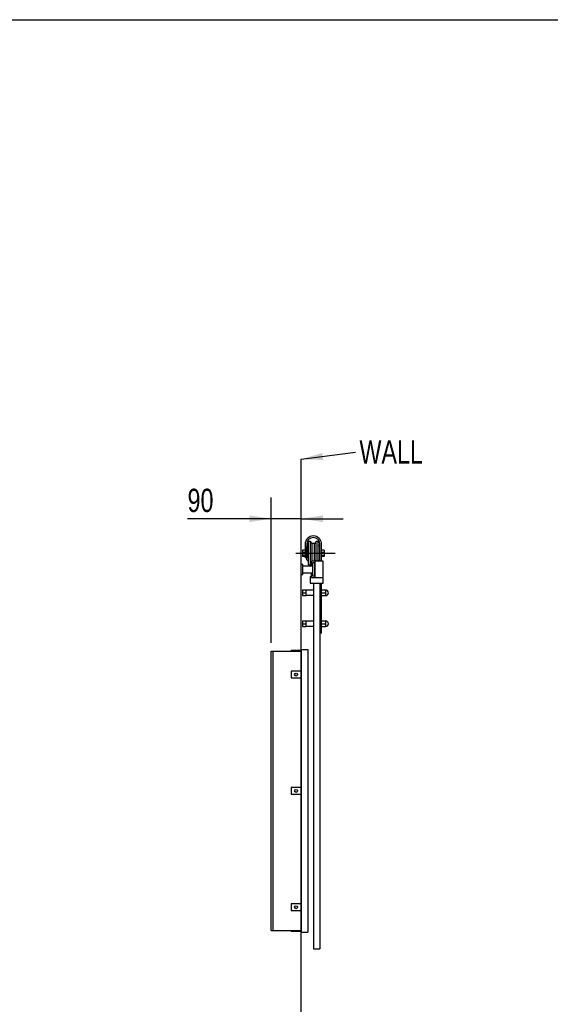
# Model space of a CAD drawing. Header units: millimetres. Extents: x 3 to 415, y 5 to 292.
# Tile 6 of 7: x 129 to 209, y 144 to 292. Entities that reach past the tile are written whole.
import ezdxf

# ---------------------------------------------------------------- set-up
doc = ezdxf.new("R2010")
doc.units = ezdxf.units.MM
doc.linetypes.add('CENTERX2', pattern=[20.32, 12.7, -2.54, 2.54, -2.54])
doc.layers.add('FORMAT', color=179, linetype='Continuous')
doc.styles.add('SLDTEXTSTYLE0', font='TXT', dxfattribs={"width": 0.75})
doc.dimstyles.new('SLDDIMSTYLE1', dxfattribs={"dimtxt": 3.5, "dimasz": 3.302, "dimexe": 0, "dimexo": 0.0625, "dimgap": 0.875, "dimtad": 1, "dimlfac": 20, "dimrnd": 1e-09, "dimzin": 12, "dimdsep": 46, "dimtxsty": 'SLDTEXTSTYLE0', "dimsah": 1, "dimcen": 0.09, "dimadec": 0, "dimazin": 3, "dimtfac": 1, "dimtdec": 0, "dimtmove": 0, "dimatfit": 0, "dimfxl": 0, "dimfrac": 2, "dimtolj": 1, "dimtzin": 12, "dimarcsym": 0})
doc.dimstyles.new('SLDDIMSTYLE2', dxfattribs={"dimtxt": 0.18, "dimasz": 3.302, "dimexe": 0, "dimexo": 0.0625, "dimgap": 0, "dimtad": 0, "dimtih": 1, "dimtoh": 1, "dimdec": 0, "dimrnd": 1e-09, "dimzin": 0, "dimdsep": 46, "dimtxsty": 'Standard', "dimsah": 1, "dimcen": 0.09, "dimadec": 0, "dimazin": 0, "dimtfac": 3.302, "dimtdec": 0, "dimtofl": 0, "dimtmove": 0, "dimatfit": 3, "dimfxl": 0, "dimfrac": 2, "dimtolj": 1, "dimtzin": 0, "dimarcsym": 0})

# ---------------------------------------------------------------- blocks, each defined once
blk = doc.blocks.new('_D_19')
at = {"layer": 'FORMAT'}
for p, q in [((167.1, 198.49), (167.1, 220.34)), ((171.6, 198.74), (171.6, 220.34)), ((167.1, 217.17), (154.52, 217.17)), ((171.6, 217.17), (167.1, 217.17)), ((171.6, 217.17), (177.95, 217.17))]:
    blk.add_line(p, q, dxfattribs=at)
for points in [[(167.1, 217.17), (163.8, 217.67), (163.8, 216.66)], [(171.6, 217.17), (174.91, 216.66), (174.91, 217.67)]]:
    blk.add_solid(points, dxfattribs=at)
at = {"layer": 'FORMAT', "insert": (154.52, 221.68), "char_height": 3.5, "attachment_point": 1, "style": 'SLDTEXTSTYLE0'}
blk.add_mtext('90', dxfattribs=at)
blk = doc.blocks.new('SW_NOTE_0_2')
at = {"layer": 'FORMAT', "color": 0, "insert": (0.61, 1.77), "char_height": 3.5, "attachment_point": 1, "style": 'SLDTEXTSTYLE0'}
blk.add_mtext('WALL', dxfattribs=at)

msp = doc.modelspace()

# ---------------------------------------------------------------- linework, layer by layer
at = {"color": 7, "linetype": 'Continuous', "lineweight": 25}
for p, q in [((172.20377, 213.32233), (172.20377, 211.27233)), ((172.45377, 213.32233), (172.45377, 211.27233)), ((173.01619, 213.72233), (172.74241, 213.72233)), ((172.74241, 211.05313), (172.74241, 213.72233)), ((173.29127, 213.42233), (173.01619, 213.72233)), ((173.01619, 211.05313), (173.01619, 213.72233)), ((173.61627, 213.42233), (173.29127, 213.42233)), ((173.29127, 211.21071), (173.29127, 213.42233)), ((173.89134, 213.72233), (173.61627, 213.42233)), ((173.61627, 211.21071), (173.61627, 213.42233)), ((174.16513, 213.72233), (173.89134, 213.72233)), ((173.89134, 211.05313), (173.89134, 213.72233)), ((174.16513, 211.05313), (174.16513, 213.72233)), ((174.45377, 210.77233), (174.45377, 213.32233)), ((174.70377, 210.77233), (174.70377, 213.32233)), ((172.20377, 212.45562), (171.82877, 212.45562)), ((171.82877, 212.45562), (171.82877, 212.10297)), ((172.20377, 212.10297), (171.82877, 212.10297)), ((171.82877, 212.10297), (171.82877, 211.61968)), ((172.47877, 212.22233), (172.45377, 212.22233)), ((172.74241, 213.2169), (172.47877, 212.97233)), ((172.47877, 211.44707), (172.47877, 212.97233)), ((174.42877, 212.97233), (174.16513, 213.2169)), ((174.42877, 211.44707), (174.42877, 212.97233)), ((174.45377, 212.22233), (174.42877, 212.22233)), ((175.07877, 212.45562), (174.70377, 212.45562)), ((175.07877, 212.10297), (174.70377, 212.10297)), ((175.07877, 212.45562), (175.07877, 212.10297)), ((175.07877, 212.10297), (175.07877, 211.61968)), ((172.20377, 211.61968), (171.82877, 211.61968)), ((171.82877, 211.61968), (171.82877, 211.48904)), ((172.20377, 211.48904), (171.82877, 211.48904)), ((172.45377, 211.27233), (172.20377, 211.27233)), ((172.45377, 211.72233), (172.47877, 211.72233)), ((172.47877, 210.97233), (172.47877, 211.44707)), ((172.47877, 210.97233), (172.74241, 210.72777)), ((172.74241, 210.22233), (172.74241, 211.05313)), ((173.01619, 210.22233), (173.01619, 211.05313)), ((173.01619, 210.22233), (173.15377, 210.37237)), ((173.15377, 210.02233), (173.15377, 210.77233)), ((173.75377, 210.77233), (173.15377, 210.77233)), ((173.29127, 210.77233), (173.29127, 211.21071)), ((173.30377, 210.52233), (173.30377, 208.52233)), ((173.60377, 210.52233), (173.30377, 210.52233)), ((173.60377, 210.52233), (173.60377, 208.52233)), ((173.61627, 210.77233), (173.61627, 211.21071)), ((173.75377, 208.27233), (173.75377, 210.77233)), ((174.95377, 210.77233), (173.75377, 210.77233)), ((173.89134, 210.77233), (173.89134, 211.05313)), ((174.16513, 210.77233), (174.16513, 211.05313)), ((174.21316, 210.77233), (174.42877, 210.97233)), ((174.42877, 211.72233), (174.45377, 211.72233)), ((174.42877, 210.97233), (174.42877, 211.44707)), ((175.07877, 211.61968), (174.70377, 211.61968)), ((175.07877, 211.48904), (174.70377, 211.48904)), ((174.95377, 208.27233), (174.95377, 210.77233)), ((175.07877, 211.61968), (175.07877, 211.48904)), ((171.85377, 210.27233), (171.60377, 210.27233)), ((171.60377, 208.77233), (171.60377, 210.27233)), ((171.85377, 208.77233), (171.85377, 210.27233)), ((173.30377, 210.02233), (171.85377, 210.02233)), ((171.85377, 209.02233), (173.30377, 209.02233)), ((172.74241, 210.22233), (173.01619, 210.22233)), ((173.15377, 208.27233), (173.15377, 209.02233)), ((171.60377, 208.77233), (171.85377, 208.77233)), ((172.95377, 208.47233), (172.95377, 207.47233)), ((172.95377, 208.47233), (173.15377, 208.47233)), ((172.95377, 207.47233), (173.45377, 207.47233)), ((173.75377, 208.27233), (173.15377, 208.27233)), ((173.60377, 208.52233), (173.30377, 208.52233)), ((173.45377, 207.47233), (174.45377, 207.47233)), ((173.45377, 207.47233), (173.45377, 152.47233)), ((174.95377, 208.27233), (173.75377, 208.27233)), ((174.45377, 207.47233), (174.95377, 207.47233)), ((174.45377, 207.47233), (174.45377, 152.47233)), ((174.70377, 199.97233), (174.70377, 207.47233)), ((174.95377, 207.47233), (174.95377, 208.27233)), ((171.80377, 206.44733), (172.30377, 206.44733)), ((171.80377, 206.44733), (171.80377, 206.02233)), ((171.80377, 206.02233), (172.30377, 206.02233)), ((171.80377, 206.02233), (171.80377, 205.59733)), ((172.30377, 206.44733), (172.30377, 206.02233)), ((173.45377, 206.39733), (172.30377, 206.39733)), ((172.30377, 206.02233), (172.30377, 205.59733)), ((174.70377, 206.44733), (175.30377, 206.44733)), ((174.70377, 206.02233), (175.30377, 206.02233)), ((175.30377, 206.44733), (175.30377, 206.02233)), ((175.30377, 206.02233), (175.30377, 205.59733)), ((171.80377, 205.59733), (172.30377, 205.59733)), ((172.30377, 205.64733), (173.45377, 205.64733)), ((174.70377, 205.59733), (175.30377, 205.59733)), ((171.80377, 201.79733), (171.80377, 201.37233)), ((171.80377, 201.79733), (172.30377, 201.79733)), ((172.30377, 201.79733), (172.30377, 201.37233)), ((173.45377, 201.74733), (172.30377, 201.74733)), ((174.70377, 201.79733), (175.30377, 201.79733)), ((175.30377, 201.79733), (175.30377, 201.37233)), ((171.80377, 201.37233), (172.30377, 201.37233)), ((171.80377, 201.37233), (171.80377, 200.94733)), ((171.80377, 200.94733), (172.30377, 200.94733)), ((172.30377, 201.37233), (172.30377, 200.94733)), ((172.30377, 200.99733), (173.45377, 200.99733)), ((174.70377, 201.37233), (175.30377, 201.37233)), ((174.70377, 200.94733), (175.30377, 200.94733)), ((175.30377, 201.37233), (175.30377, 200.94733)), ((174.70377, 199.97233), (174.45377, 199.97233)), ((167.10377, 197.22233), (167.35377, 197.22233)), ((167.10377, 155.22233), (167.10377, 197.22233)), ((167.35377, 197.22233), (167.35377, 155.22233)), ((167.35377, 197.22233), (171.60377, 197.22233)), ((170.10377, 197.37233), (171.60377, 197.37233)), ((170.10377, 197.37233), (170.10377, 197.27233)), ((171.60377, 197.27233), (170.10377, 197.27233)), ((171.60377, 197.47233), (171.60377, 154.97233)), ((171.60377, 197.47233), (172.60377, 197.47233)), ((172.60377, 197.47233), (172.60377, 154.97233)), ((170.10377, 194.22233), (170.10377, 193.22233)), ((171.60377, 194.22233), (170.10377, 194.22233)), ((170.10377, 193.22233), (171.60377, 193.22233)), ((170.10377, 176.72233), (170.10377, 175.72233)), ((171.60377, 176.72233), (170.10377, 176.72233)), ((170.10377, 175.72233), (171.60377, 175.72233)), ((170.10377, 159.22233), (170.10377, 158.22233)), ((171.60377, 159.22233), (170.10377, 159.22233)), ((170.10377, 158.22233), (171.60377, 158.22233)), ((167.10377, 155.22233), (167.35377, 155.22233)), ((167.35377, 155.22233), (171.60377, 155.22233)), ((170.10377, 155.17233), (171.60377, 155.17233)), ((170.10377, 155.17233), (170.10377, 155.07233)), ((171.60377, 155.07233), (170.10377, 155.07233)), ((171.60377, 154.97233), (172.60377, 154.97233)), ((173.45377, 152.47233), (174.45377, 152.47233))]:
    msp.add_line(p, q, dxfattribs=at)
at = {"color": 7, "linetype": 'CENTERX2'}
msp.add_line((170.82799, 211.97233), (176.72783, 211.97233), dxfattribs=at)
msp.add_line((170.82799, 211.97233), (176.72783, 211.97233), dxfattribs=at)
at = {"color": 7, "linetype": 'Continuous', "lineweight": 25}
for centre in [(170.85377, 193.72233), (170.85377, 176.22233), (170.85377, 158.72233)]:
    msp.add_circle(centre, 0.225, dxfattribs=at)
for centre, radius, start, end in [((173.45377, 213.32233), 1.25, 0, 180), ((173.45377, 213.32233), 1, 0, 180), ((175.30377, 206.02233), 0.42, 0, 90), ((175.30377, 206.02233), 0.42, 270, 0), ((175.30377, 201.37233), 0.42, 0, 90), ((175.30377, 201.37233), 0.42, 270, 0)]:
    msp.add_arc(centre, radius, start, end, dxfattribs=at)
at = {"layer": 'FORMAT'}
for p, q in [((2.96412, 292.24513), (415.28139, 292.24513)), ((171.60377, 86.61831), (171.60377, 226.10959))]:
    msp.add_line(p, q, dxfattribs=at)

# ---------------------------------------------------------------- block references
msp.add_blockref('SW_NOTE_0_2', (179.78169, 227.18726), dxfattribs=at)

# ---------------------------------------------------------------- dimensions: what is measured, and where the dimension line sits
dim = msp.add_linear_dim(base=(167.10377, 217.16661), p1=(171.60377, 197.47233), p2=(167.10377, 197.22233), dimstyle='SLDDIMSTYLE1', dxfattribs=at)
dim.commit()
dim.dimension.update_dxf_attribs({"geometry": '_D_19', "text_midpoint": (157.10377, 217.16661), "dimtype": 160})

# ---------------------------------------------------------------- leaders
msp.add_leader([(171.60377, 226.10959), (179.78169, 227.18726)], dimstyle='SLDDIMSTYLE2', dxfattribs=at)

doc.saveas('drawing.dxf')
